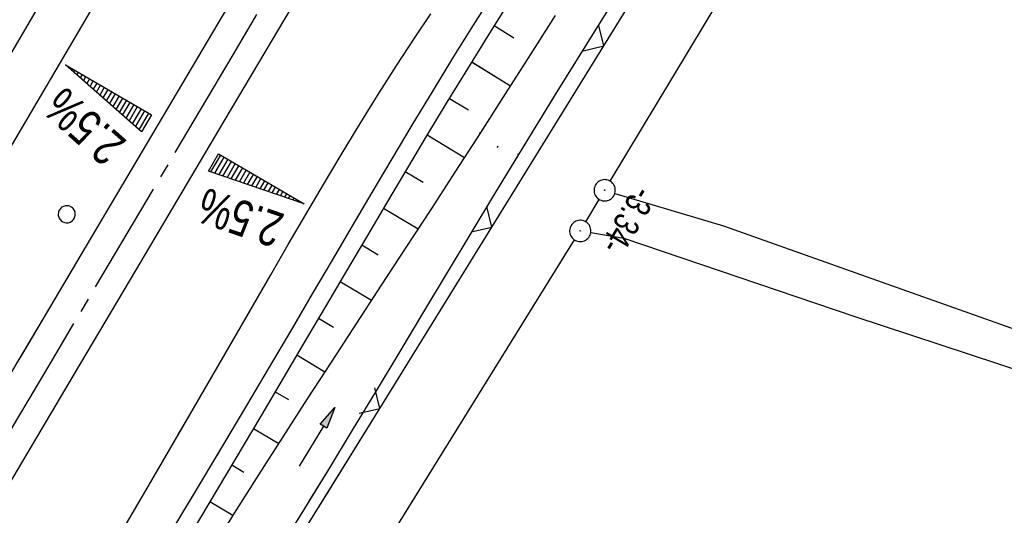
# Model space of a CAD drawing. Extents: x 509601 to 510326, y 459976 to 460916.
# Tile 37 of 39: x 510159 to 510228, y 460758 to 460792. Entities that reach past the tile are written whole.
import ezdxf

# ---------------------------------------------------------------- set-up
doc = ezdxf.new("R2010")
doc.units = 0
doc.header["$LTSCALE"] = 10
doc.header["$MEASUREMENT"] = 0
for name, pattern in [('ACHSE', [5.5, 4, -0.5, 0.5, -0.5]), ('AUSGEZOGEN', [0]), ('LT00', [0])]:
    doc.linetypes.add(name, pattern=pattern)
doc.layers.get('0').update_dxf_attribs({"linetype": 'LT00'})
for name, color, linetype in [('--EK_FBR', 1, 'LT00'), ('--EL_DFK_AB_L', 21, 'LT00'), ('--EL_DFK_AB_P', 7, 'LT00'), ('-AX-093', 35, 'ACHSE'), ('-QUE-20O', 11, 'LT00'), ('-QUE-20W', 11, 'LT00'), ('ABSTAND', 8, 'LT00'), ('DFK_AB_L', 21, 'LT00'), ('DFK_AB_P', 7, 'LT00'), ('DFK_KATASTER', 250, 'LT00'), ('DFK_VERMPKT', 252, 'LT00'), ('PFEIL', 140, 'AUSGEZOGEN'), ('V108_AFBR_BAB', 250, 'LT00'), ('V108_BOESCH', 250, 'LT00'), ('V108_BOSCHUNG', 250, 'LT00'), ('V108_GRABEN', 250, 'LT00'), ('V108_LD_MARK', 250, 'LT00'), ('V108_PK_GR', 1, 'LT00'), ('V108_ZAUN', 40, 'LT00'), ('V109_AFBR_BAB', 250, 'LT00'), ('V109_BOESCH', 250, 'LT00'), ('V109_BOSCHUNG', 250, 'LT00'), ('V109_GRABEN', 250, 'LT00'), ('V109_LD_MARK', 250, 'LT00'), ('V109_ZAUN', 40, 'LT00')]:
    doc.layers.add(name, color=color, linetype=linetype)
doc.styles.add('Beschrift', font='ARIAL.TTF')
doc.styles.get("Standard").update_dxf_attribs({"font": 'ARIAL.TTF'})

# ---------------------------------------------------------------- blocks, each defined once
blk = doc.blocks.new('SYMB7010')
at = {"color": 0, "linetype": 'ByBlock'}
for points in [[(-0.031408, 0.499213), (-0.093728, 0.49134), (-0.15457, 0.475719), (-0.212975, 0.452595), (-0.268021, 0.422333), (-0.31884, 0.385411), (-0.36463, 0.342411), (-0.40467, 0.29401), (-0.438329, 0.240973), (-0.465074, 0.184136), (-0.484486, 0.124395), (-0.496256, 0.062692), (-0.5002, 0)], [(-0.5002, 0), (-0.496256, -0.062692), (-0.484486, -0.124395), (-0.465075, -0.184136), (-0.438329, -0.240973), (-0.404671, -0.29401), (-0.36463, -0.342411), (-0.31884, -0.385411), (-0.268021, -0.422333), (-0.212975, -0.452595), (-0.154571, -0.475719), (-0.093728, -0.49134), (-0.031408, -0.499213), (0.031408, -0.499213)], [(0.5002, 0), (0.496256, 0.062692), (0.484485, 0.124395), (0.465074, 0.184136), (0.438329, 0.240973), (0.40467, 0.29401), (0.36463, 0.342411), (0.31884, 0.385411), (0.268021, 0.422333), (0.212975, 0.452595), (0.15457, 0.475719), (0.093728, 0.49134), (0.031408, 0.499213), (-0.031408, 0.499213)], [(0.031408, -0.499213), (0.093728, -0.491341), (0.15457, -0.475719), (0.212975, -0.452595), (0.268021, -0.422333), (0.31884, -0.385411), (0.36463, -0.342411), (0.404671, -0.294011), (0.438329, -0.240974), (0.465075, -0.184136), (0.484486, -0.124395), (0.496256, -0.062692), (0.500201, 0)]]:
    blk.add_lwpolyline(points, dxfattribs=at)
blk = doc.blocks.new('SYMB0003')
at = {"color": 0, "linetype": 'ByBlock'}
for p, q in [((-0.015712, 0), (0.010166, 0.012015)), ((0, -0.021257), (-0.015712, 0)), ((0.010166, 0.012015), (0, -0.021257))]:
    blk.add_line(p, q, dxfattribs=at)
for points in [[(-0.031395, 0.499013), (-0.093691, 0.491144), (-0.154509, 0.475528), (-0.21289, 0.452414), (-0.267913, 0.422164), (-0.318712, 0.385257), (-0.364484, 0.342274), (-0.404509, 0.293893), (-0.438154, 0.240877), (-0.464888, 0.184062), (-0.484292, 0.124345), (-0.496058, 0.062667), (-0.5, 0)], [(0.5, 0), (0.496057, 0.062667), (0.484292, 0.124345), (0.464888, 0.184062), (0.438153, 0.240877), (0.404509, 0.293893), (0.364484, 0.342274), (0.318712, 0.385257), (0.267913, 0.422164), (0.21289, 0.452414), (0.154509, 0.475528), (0.093691, 0.491144), (0.031395, 0.499013), (-0.031395, 0.499013)], [(-0.5, 0), (-0.496058, -0.062667), (-0.484292, -0.124345), (-0.464888, -0.184062), (-0.438154, -0.240877), (-0.404509, -0.293893), (-0.364485, -0.342274), (-0.318712, -0.385257), (-0.267914, -0.422164), (-0.21289, -0.452414), (-0.154509, -0.475529), (-0.093691, -0.491144), (-0.031395, -0.499014), (0.031395, -0.499014)], [(0.031395, -0.499014), (0.093691, -0.491144), (0.154509, -0.475529), (0.21289, -0.452414), (0.267914, -0.422164), (0.318712, -0.385257), (0.364485, -0.342274), (0.404509, -0.293893), (0.438154, -0.240877), (0.464889, -0.184062), (0.484292, -0.124345), (0.496058, -0.062667), (0.5, 0)]]:
    blk.add_lwpolyline(points, dxfattribs=at)
blk = doc.blocks.new('Pfreil3')
at = {"layer": 'PFEIL'}
blk.add_hatch(color=256, dxfattribs=at).paths.add_polyline_path([(-1.549, 0.273), (-1.549, -0.273), (0, 0)])
for p, q in [((-1.549, 0), (-4.831, 0)), ((-1.549, -0.273), (-1.549, 0.273)), ((-1.549, 0.273), (0, 0)), ((0, 0), (-1.549, -0.273))]:
    blk.add_line(p, q, dxfattribs=at)
blk = doc.blocks.new('SYMB0011')
at = {"color": 0, "linetype": 'ByBlock'}
for p, q in [((0.5, 0), (-0.5, 0)), ((0, 0.5), (0, -0.5))]:
    blk.add_line(p, q, dxfattribs=at)
blk = doc.blocks.new('SYMB0024')
at = {"color": 0, "linetype": 'ByBlock'}
for p, q in [((-0.5, 0.5), (0, 0)), ((0, 0), (0.5, 0.5))]:
    blk.add_line(p, q, dxfattribs=at)

msp = doc.modelspace()

# ---------------------------------------------------------------- linework, layer by layer
at = {"layer": '--EK_FBR', "color": 2}
for points in [[(510202.064, 460842.581), (510201.073, 460840.884), (510198.52, 460836.518), (510195.965, 460832.153), (510193.409, 460827.788), (510190.852, 460823.424), (510188.296, 460819.06), (510185.781, 460814.763), (510183.267, 460810.467), (510180.751, 460806.171), (510178.232, 460801.877), (510175.708, 460797.586), (510173.226, 460793.379), (510170.74, 460789.175), (510168.25, 460784.973), (510165.759, 460780.771), (510163.268, 460776.57), (510160.68, 460772.204), (510158.093, 460767.838), (510155.504, 460763.472), (510152.913, 460759.108), (510150.319, 460754.746)], [(510205.481, 460840.505), (510204.609, 460839.015), (510200.319, 460831.703), (510196.024, 460824.394), (510191.723, 460817.088), (510187.548, 460810.007), (510183.369, 460802.928), (510179.186, 460795.851), (510172.974, 460785.351), (510166.757, 460774.854), (510162.434, 460767.562), (510158.108, 460760.271), (510153.778, 460752.983)]]:
    msp.add_lwpolyline(points, dxfattribs=at)
at = {"layer": '--EK_FBR', "color": 0}
for points in [[(510202.064, 460842.581), (510201.073, 460840.884), (510198.52, 460836.518), (510195.965, 460832.153), (510193.409, 460827.788), (510190.852, 460823.424), (510188.296, 460819.06), (510185.781, 460814.763), (510183.267, 460810.467), (510180.751, 460806.171), (510178.232, 460801.877), (510175.708, 460797.586), (510173.226, 460793.379), (510170.74, 460789.175), (510168.25, 460784.973), (510165.759, 460780.771), (510163.268, 460776.57), (510160.68, 460772.204), (510158.619, 460768.727)], [(510205.481, 460840.505), (510204.609, 460839.015), (510200.319, 460831.703), (510196.024, 460824.394), (510191.723, 460817.088), (510187.548, 460810.007), (510183.368, 460802.928), (510179.186, 460795.851), (510172.974, 460785.351), (510166.757, 460774.854), (510162.434, 460767.562), (510162.097, 460766.994)]]:
    msp.add_lwpolyline(points, dxfattribs=at)
at = {"layer": '--EK_FBR'}
for points in [[(510191.68, 460793.946), (510190.375, 460791.867), (510189.081, 460789.781), (510187.64, 460787.428), (510186.213, 460785.067), (510184.797, 460782.699), (510183.39, 460780.326), (510181.988, 460777.949), (510180.591, 460775.57), (510179.195, 460773.19), (510177.798, 460770.81), (510176.397, 460768.433), (510174.566, 460765.343), (510172.727, 460762.257), (510170.883, 460759.175), (510169.035, 460756.095)], [(510191.68, 460793.946), (510190.375, 460791.867), (510189.081, 460789.781), (510187.64, 460787.428), (510186.213, 460785.067), (510184.797, 460782.699), (510183.39, 460780.326), (510181.988, 460777.949), (510180.591, 460775.57), (510179.195, 460773.19), (510177.797, 460770.81), (510176.397, 460768.433), (510174.566, 460765.343), (510172.727, 460762.257), (510172.47, 460761.828)], [(510191.68, 460793.946), (510190.375, 460791.867), (510189.081, 460789.781), (510187.64, 460787.428), (510186.213, 460785.067), (510184.797, 460782.699), (510183.39, 460780.326), (510181.988, 460777.949), (510180.591, 460775.57), (510179.195, 460773.19), (510177.797, 460770.81), (510176.397, 460768.433), (510174.566, 460765.343), (510172.727, 460762.257), (510172.47, 460761.828)], [(510160.062, 460793.686), (510156.959, 460788.435)], [(510160.062, 460793.686), (510156.959, 460788.435)]]:
    msp.add_lwpolyline(points, dxfattribs=at)
at = {"layer": '--EL_DFK_AB_L'}
for p, q in [((510200.177, 460781.132), (510227.751, 460826.981)), ((510198.457, 460778.272), (510199.404, 460779.847)), ((510162.756, 460720.806), (510197.674, 460776.993))]:
    msp.add_line(p, q, dxfattribs=at)
at = {"layer": '-AX-093', "ltscale": 0.2}
msp.add_lwpolyline([(510203.883, 460841.476), (510199.275, 460833.603), (510186.46, 460811.805), (510173.604, 460790.032), (510160.708, 460768.282), (510147.772, 460746.556), (510134.799, 460724.852), (510121.789, 460703.171), (510108.743, 460681.51), (510095.663, 460659.871), (510082.549, 460638.251), (510069.404, 460616.652), (510056.228, 460595.07), (510043.021, 460573.508), (510029.787, 460551.962), (510016.525, 460530.434), (510003.236, 460508.921), (509989.923, 460487.425), (509976.585, 460465.943)], dxfattribs=at)
at = {"layer": '-QUE-20O'}
for p, q in [((510172.724, 460782.972), (510172.035, 460781.791)), ((510172.325, 460781.692), (510172.983, 460782.821)), ((510173.242, 460782.67), (510172.614, 460781.592)), ((510172.903, 460781.493), (510173.502, 460782.519)), ((510173.761, 460782.367), (510173.193, 460781.394)), ((510173.482, 460781.295), (510174.02, 460782.216)), ((510174.279, 460782.066), (510173.771, 460781.195)), ((510174.061, 460781.096), (510174.538, 460781.914)), ((510174.797, 460781.763), (510174.35, 460780.996)), ((510174.639, 460780.897), (510175.056, 460781.612)), ((510175.315, 460781.461), (510174.929, 460780.798)), ((510175.218, 460780.698), (510175.574, 460781.309)), ((510175.834, 460781.159), (510175.508, 460780.599)), ((510175.797, 460780.5), (510176.093, 460781.007)), ((510176.352, 460780.856), (510176.086, 460780.401)), ((510176.376, 460780.301), (510176.611, 460780.705)), ((510176.87, 460780.554), (510176.665, 460780.202)), ((510176.955, 460780.103), (510177.129, 460780.402)), ((510177.389, 460780.252), (510177.244, 460780.003)), ((510177.533, 460779.904), (510177.648, 460780.1)), ((510177.907, 460779.949), (510177.823, 460779.805)), ((510178.112, 460779.705), (510178.166, 460779.798)), ((510178.425, 460779.647), (510178.401, 460779.606))]:
    msp.add_line(p, q, dxfattribs=at)
msp.add_lwpolyline([(510171.88, 460781.844), (510172.586, 460783.053), (510178.632, 460779.527), (510171.88, 460781.844)], dxfattribs=at)
at = {"layer": '-QUE-20W'}
for p, q in [((510161.962, 460789.249), (510161.945, 460789.221)), ((510162.174, 460789.018), (510162.221, 460789.098)), ((510162.48, 460788.947), (510162.403, 460788.815)), ((510162.632, 460788.613), (510162.739, 460788.796)), ((510162.998, 460788.645), (510162.861, 460788.409)), ((510163.09, 460788.206), (510163.257, 460788.493)), ((510163.516, 460788.342), (510163.319, 460788.004)), ((510163.548, 460787.801), (510163.775, 460788.191)), ((510164.035, 460788.04), (510163.777, 460787.598)), ((510164.006, 460787.395), (510164.294, 460787.889)), ((510164.553, 460787.738), (510164.235, 460787.192)), ((510164.463, 460786.989), (510164.812, 460787.587)), ((510165.071, 460787.435), (510164.692, 460786.786)), ((510164.922, 460786.583), (510165.331, 460787.285)), ((510165.59, 460787.133), (510165.15, 460786.38)), ((510165.379, 460786.177), (510165.849, 460786.982)), ((510166.108, 460786.831), (510165.608, 460785.974)), ((510165.837, 460785.771), (510166.367, 460786.68)), ((510166.626, 460786.529), (510166.066, 460785.568)), ((510166.295, 460785.365), (510166.885, 460786.378)), ((510167.144, 460786.226), (510166.524, 460785.162)), ((510166.752, 460784.959), (510167.403, 460786.075)), ((510167.663, 460785.924), (510166.981, 460784.757))]:
    msp.add_line(p, q, dxfattribs=at)
msp.add_lwpolyline([(510167.164, 460784.595), (510161.823, 460789.331), (510167.869, 460785.804), (510167.164, 460784.595)], dxfattribs=at)
at = {"layer": 'DFK_AB_L'}
for p, q in [((510200.177, 460781.132), (510227.751, 460826.981)), ((510198.457, 460778.272), (510199.404, 460779.847)), ((510162.756, 460720.806), (510197.674, 460776.993))]:
    msp.add_line(p, q, dxfattribs=at)
at = {"layer": 'DFK_KATASTER'}
for p, q in [((510200.509, 460780.274), (510208.15, 460777.98)), ((510208.15, 460777.98), (510219.99, 460773.79)), ((510198.81, 460777.509), (510201.13, 460777.13)), ((510201.13, 460777.13), (510217.34, 460771.62)), ((510219.99, 460773.79), (510230.88, 460769.92)), ((510217.34, 460771.62), (510249.29, 460761.099))]:
    msp.add_line(p, q, dxfattribs=at)
at = {"layer": 'V108_AFBR_BAB', "color": 2}
for points in [[(510202.064, 460842.581), (510201.073, 460840.884), (510198.52, 460836.518), (510195.965, 460832.153), (510193.409, 460827.788), (510190.852, 460823.424), (510188.296, 460819.06), (510185.781, 460814.763), (510183.267, 460810.467), (510180.751, 460806.171), (510178.232, 460801.877), (510175.708, 460797.586), (510173.226, 460793.379), (510170.74, 460789.175), (510168.25, 460784.973), (510165.759, 460780.771), (510163.268, 460776.57), (510160.68, 460772.204), (510158.619, 460768.727)], [(510205.481, 460840.505), (510204.609, 460839.015), (510200.319, 460831.703), (510196.024, 460824.394), (510191.723, 460817.088), (510187.548, 460810.007), (510183.368, 460802.928), (510179.186, 460795.851), (510172.974, 460785.351), (510166.757, 460774.854), (510162.434, 460767.562), (510162.097, 460766.994)]]:
    msp.add_lwpolyline(points, dxfattribs=at)
at = {"layer": 'V108_AFBR_BAB'}
for points in [[(510191.68, 460793.946), (510190.375, 460791.867), (510189.081, 460789.781), (510187.64, 460787.428), (510186.213, 460785.067), (510184.797, 460782.699), (510183.39, 460780.326), (510181.988, 460777.949), (510180.591, 460775.57), (510179.195, 460773.19), (510177.797, 460770.81), (510176.397, 460768.433), (510174.566, 460765.343), (510172.727, 460762.257), (510172.47, 460761.828)], [(510160.062, 460793.686), (510156.959, 460788.435)]]:
    msp.add_lwpolyline(points, dxfattribs=at)
at = {"layer": 'V108_BOESCH'}
msp.add_lwpolyline([(510193.024, 460793.698), (510191.568, 460791.373), (510190.124, 460789.041), (510188.681, 460786.684), (510187.25, 460784.319), (510185.829, 460781.949), (510184.415, 460779.574), (510183.007, 460777.195), (510181.603, 460774.814), (510180.201, 460772.432), (510178.798, 460770.05), (510177.394, 460767.669), (510175.571, 460764.59), (510173.743, 460761.515), (510173.595, 460761.268)], dxfattribs=at)
at = {"layer": 'V108_BOSCHUNG'}
for p, q in [((510192.011, 460792.082), (510193.383, 460791.226)), ((510190.423, 460789.526), (510193.149, 460787.846)), ((510188.851, 460786.962), (510190.193, 460786.144)), ((510187.293, 460784.389), (510189.914, 460782.809)), ((510185.746, 460781.81), (510187.016, 460781.053)), ((510184.212, 460779.232), (510186.648, 460777.78)), ((510182.685, 460776.649), (510183.846, 460775.957)), ((510181.162, 460774.065), (510183.367, 460772.751)), ((510179.64, 460771.479), (510180.683, 460770.858)), ((510178.117, 460768.895), (510180.089, 460767.719)), ((510176.591, 460766.312), (510177.524, 460765.756)), ((510175.061, 460763.731), (510176.832, 460762.675))]:
    msp.add_line(p, q, dxfattribs=at)
at = {"layer": 'V108_GRABEN'}
for points in [[(510223.479, 460829.576), (510222.97, 460828.813), (510221.207, 460826.157), (510219.448, 460823.492), (510217.694, 460820.821), (510215.945, 460818.146), (510213.102, 460813.777), (510210.277, 460809.404), (510207.47, 460805.026), (510204.681, 460800.641), (510201.911, 460796.248), (510199.16, 460791.844), (510196.428, 460787.429), (510193.716, 460783), (510192.038, 460780.236), (510190.365, 460777.467), (510188.696, 460774.696), (510187.029, 460771.923), (510185.361, 460769.149), (510183.691, 460766.377), (510182.016, 460763.607), (510180.334, 460760.842), (510178.959, 460758.596)], [(510196.298, 460792.805), (510194.543, 460790.035), (510192.782, 460787.271), (510191.015, 460784.515), (510189.278, 460781.827), (510187.538, 460779.146), (510185.795, 460776.472), (510184.053, 460773.802), (510182.312, 460771.134), (510180.575, 460768.467), (510178.844, 460765.798), (510177.121, 460763.125), (510175.408, 460760.447), (510175.368, 460760.385)]]:
    msp.add_lwpolyline(points, dxfattribs=at)
at = {"layer": 'V108_LD_MARK'}
for points in [[(510169.164, 460802.656), (510156.459, 460781.059)], [(510169.715, 460763.2), (510170.578, 460764.683), (510173.832, 460770.306), (510175.054, 460772.427), (510176.277, 460774.548), (510177.503, 460776.667), (510178.736, 460778.781), (510179.979, 460780.889), (510181.235, 460782.989), (510182.507, 460785.078), (510183.797, 460787.155), (510185.11, 460789.218), (510186.448, 460791.265), (510187.549, 460792.907)]]:
    msp.add_lwpolyline(points, dxfattribs=at)
at = {"layer": 'V108_ZAUN'}
for p, q in [((510191.839, 460777.898), (510199.727, 460790.656)), ((510183.952, 460765.139), (510191.839, 460777.898)), ((510179.683, 460758.235), (510183.952, 460765.139))]:
    msp.add_line(p, q, dxfattribs=at)
msp.add_lwpolyline([(510199.727, 460790.656), (510204.344, 460798.124), (510207.75, 460803.329)], dxfattribs=at)
at = {"layer": 'V109_AFBR_BAB', "color": 0}
for points in [[(510202.064, 460842.581), (510201.073, 460840.884), (510198.52, 460836.518), (510195.965, 460832.153), (510193.409, 460827.788), (510190.852, 460823.424), (510188.296, 460819.06), (510185.781, 460814.763), (510183.267, 460810.467), (510180.751, 460806.171), (510178.232, 460801.877), (510175.708, 460797.586), (510173.226, 460793.379), (510170.74, 460789.175), (510168.25, 460784.973), (510165.759, 460780.771), (510163.268, 460776.57), (510160.68, 460772.204), (510158.093, 460767.838), (510155.504, 460763.472), (510152.913, 460759.108), (510150.319, 460754.746)], [(510205.481, 460840.505), (510204.609, 460839.015), (510200.319, 460831.703), (510196.024, 460824.394), (510191.723, 460817.088), (510187.548, 460810.007), (510183.369, 460802.928), (510179.186, 460795.851), (510172.974, 460785.351), (510166.757, 460774.854), (510162.434, 460767.562), (510158.108, 460760.271), (510153.778, 460752.983)]]:
    msp.add_lwpolyline(points, dxfattribs=at)
at = {"layer": 'V109_AFBR_BAB'}
for points in [[(510191.68, 460793.946), (510190.375, 460791.867), (510189.081, 460789.781), (510187.64, 460787.428), (510186.213, 460785.067), (510184.797, 460782.699), (510183.39, 460780.326), (510181.988, 460777.949), (510180.591, 460775.57), (510179.195, 460773.19), (510177.798, 460770.81), (510176.397, 460768.433), (510174.566, 460765.343), (510172.727, 460762.257), (510170.883, 460759.175), (510169.035, 460756.095)], [(510160.062, 460793.686), (510156.959, 460788.435)]]:
    msp.add_lwpolyline(points, dxfattribs=at)
at = {"layer": 'V109_BOESCH'}
msp.add_lwpolyline([(510193.024, 460793.698), (510191.568, 460791.373), (510190.124, 460789.041), (510188.681, 460786.684), (510187.25, 460784.319), (510185.829, 460781.949), (510184.415, 460779.574), (510183.007, 460777.195), (510181.603, 460774.814), (510180.201, 460772.432), (510178.798, 460770.05), (510177.394, 460767.669), (510175.571, 460764.59), (510173.743, 460761.515), (510171.911, 460758.442), (510170.078, 460755.37)], dxfattribs=at)
at = {"layer": 'V109_BOSCHUNG'}
for p, q in [((510192.011, 460792.082), (510193.383, 460791.226)), ((510190.424, 460789.526), (510193.149, 460787.846)), ((510188.851, 460786.962), (510190.193, 460786.144)), ((510187.293, 460784.389), (510189.914, 460782.809)), ((510185.746, 460781.81), (510187.016, 460781.053)), ((510184.212, 460779.232), (510186.648, 460777.78)), ((510182.685, 460776.649), (510183.846, 460775.957)), ((510181.162, 460774.065), (510183.367, 460772.751)), ((510179.64, 460771.479), (510180.683, 460770.858)), ((510178.117, 460768.895), (510180.09, 460767.719)), ((510176.591, 460766.312), (510177.524, 460765.756)), ((510175.061, 460763.731), (510176.833, 460762.675)), ((510173.527, 460761.153), (510174.372, 460760.65)), ((510171.991, 460758.576), (510173.611, 460757.61))]:
    msp.add_line(p, q, dxfattribs=at)
at = {"layer": 'V109_GRABEN'}
for points in [[(510223.479, 460829.575), (510222.97, 460828.813), (510221.207, 460826.157), (510219.448, 460823.492), (510217.694, 460820.821), (510215.945, 460818.146), (510213.102, 460813.777), (510210.277, 460809.404), (510207.47, 460805.026), (510204.681, 460800.641), (510201.911, 460796.248), (510199.16, 460791.844), (510196.428, 460787.429), (510193.716, 460783), (510192.038, 460780.236), (510190.365, 460777.467), (510188.696, 460774.696), (510187.029, 460771.923), (510185.361, 460769.149), (510183.691, 460766.377), (510182.016, 460763.607), (510180.334, 460760.842), (510178.643, 460758.082), (510176.942, 460755.329)], [(510196.299, 460792.805), (510194.543, 460790.035), (510192.782, 460787.271), (510191.015, 460784.516), (510189.278, 460781.827), (510187.538, 460779.146), (510185.795, 460776.472), (510184.053, 460773.802), (510182.312, 460771.134), (510180.575, 460768.467), (510178.844, 460765.798), (510177.121, 460763.125), (510175.408, 460760.447), (510173.707, 460757.761), (510172.019, 460755.066)]]:
    msp.add_lwpolyline(points, dxfattribs=at)
at = {"layer": 'V109_LD_MARK'}
for points in [[(510169.164, 460802.656), (510156.459, 460781.059)], [(510164.024, 460753.468), (510167.308, 460759.07), (510170.578, 460764.683), (510173.832, 460770.306), (510175.054, 460772.427), (510176.277, 460774.548), (510177.503, 460776.667), (510178.736, 460778.781), (510179.979, 460780.889), (510181.235, 460782.989), (510182.507, 460785.078), (510183.797, 460787.155), (510185.11, 460789.218), (510186.448, 460791.265), (510187.55, 460792.907)]]:
    msp.add_lwpolyline(points, dxfattribs=at)
at = {"layer": 'V109_ZAUN'}
for p, q in [((510191.839, 460777.898), (510199.727, 460790.656)), ((510183.952, 460765.139), (510191.839, 460777.898))]:
    msp.add_line(p, q, dxfattribs=at)
for points in [[(510199.727, 460790.656), (510204.344, 460798.124), (510207.75, 460803.329)], [(510175.987, 460752.429), (510178.677, 460756.608), (510183.952, 460765.139)]]:
    msp.add_lwpolyline(points, dxfattribs=at)

# ---------------------------------------------------------------- block references
at = {"layer": '--EL_DFK_AB_P', "xscale": 1.500000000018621, "yscale": 1.5, "zscale": 1.5, "rotation": 264.7377099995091}
for p in [(510199.79, 460780.49), (510198.07, 460777.63)]:
    msp.add_blockref('SYMB0003', p, dxfattribs=at)
at = {"layer": 'DFK_AB_P', "xscale": 1.500000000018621, "yscale": 1.5, "zscale": 1.5, "rotation": 264.7377099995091}
for p in [(510199.79, 460780.49), (510198.07, 460777.63)]:
    msp.add_blockref('SYMB0003', p, dxfattribs=at)
at = {"layer": 'DFK_VERMPKT', "xscale": 1.200000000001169, "yscale": 1.200000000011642, "zscale": 1.2, "rotation": 264.7377100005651}
msp.add_blockref('SYMB7010', (510161.91, 460778.8), dxfattribs=at)
at = {"layer": 'PFEIL', "rotation": 58.92043240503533}
msp.add_blockref('Pfreil3', (510180.778, 460765.21), dxfattribs=at)
at = {"layer": 'V108_PK_GR', "xscale": 0.09999999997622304, "yscale": 0.09999999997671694, "zscale": 0.1, "rotation": 243.5238000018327}
for p in [(510191.015, 460784.515), (510192.254, 460783.542), (510193.716, 460783)]:
    msp.add_blockref('SYMB0011', p, dxfattribs=at)
at = {"layer": 'V108_ZAUN', "xscale": 2.100000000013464, "yscale": 2.099999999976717, "zscale": 2.1, "rotation": 58.27428999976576}
for p in [(510199.727, 460790.656), (510191.839, 460777.898), (510183.952, 460765.139)]:
    msp.add_blockref('SYMB0024', p, dxfattribs=at)
at = {"layer": 'V109_ZAUN', "xscale": 2.09999999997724, "yscale": 2.099999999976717, "zscale": 2.1, "rotation": 58.27575999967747}
for p in [(510199.727, 460790.656), (510191.839, 460777.898), (510183.952, 460765.139)]:
    msp.add_blockref('SYMB0024', p, dxfattribs=at)

# ---------------------------------------------------------------- texts
at = {"layer": '-QUE-20O', "style": 'Beschrift', "width": 0.75}
msp.add_text('2.5%', height=2.5, rotation=161.05686, dxfattribs=at).set_placement((510177.345, 460778.777))
at = {"layer": '-QUE-20W', "style": 'Beschrift', "width": 0.75}
msp.add_text('2.5%', height=2.5, rotation=138.43617, dxfattribs=at).set_placement((510166.215, 460783.93))
at = {"layer": 'ABSTAND', "width": 0.75}
msp.add_text(' -3.34-', height=1.8, rotation=-121.02348, dxfattribs=at).set_placement((510202.233, 460781.355))

doc.saveas('drawing.dxf')
